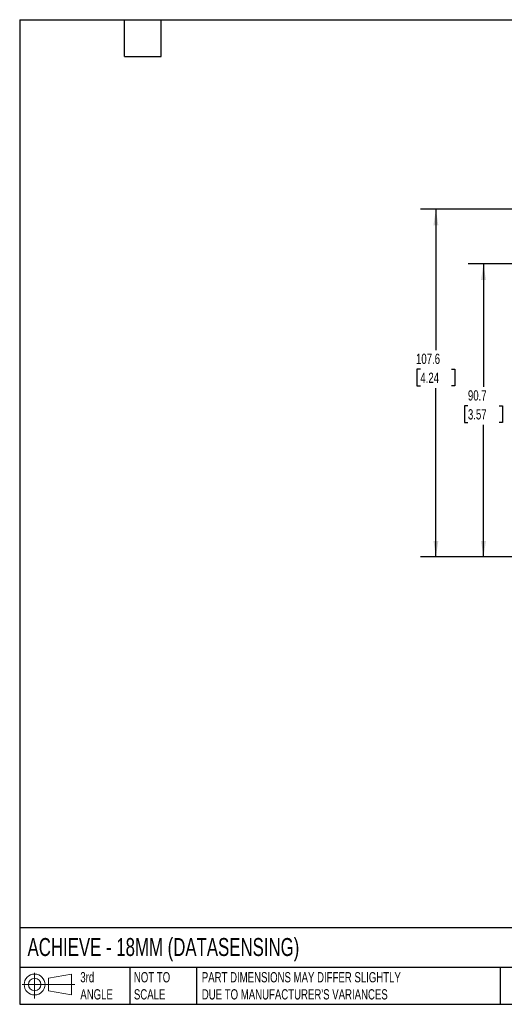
# Model space of a CAD drawing. Header units: millimetres. Extents: x 10 to 410, y 10 to 314.
# Tile 1 of 4: x 10 to 159, y 10 to 314. Entities that reach past the tile are written whole.
import ezdxf

# ---------------------------------------------------------------- set-up
doc = ezdxf.new("R2010")
doc.units = ezdxf.units.MM
doc.header["$LTSCALE"] = 1.5
doc.layers.add('DIMENSIONS', color=140, linetype='Continuous', lineweight=25)
doc.layers.add('TEXT', color=140, linetype='Continuous', lineweight=25)
doc.styles.add('SLDTEXTSTYLE0', font='TXT', dxfattribs={"width": 0.7})
doc.dimstyles.new('SLDDIMSTYLE1', dxfattribs={"dimtxt": 3.237012, "dimasz": 4.953, "dimexe": 0, "dimexo": 0.0625, "dimgap": 0.809253, "dimtad": 0, "dimtih": 1, "dimtoh": 1, "dimdec": 1, "dimrnd": 1e-09, "dimzin": 12, "dimdsep": 46, "dimtxsty": 'SLDTEXTSTYLE0', "dimsah": 1, "dimcen": 0.09, "dimadec": 0, "dimazin": 3, "dimtfac": 1, "dimtdec": 1, "dimtofl": 0, "dimtmove": 0, "dimatfit": 3, "dimfxl": 0, "dimfrac": 2, "dimtolj": 1, "dimtzin": 12, "dimarcsym": 0})

# ---------------------------------------------------------------- blocks, each defined once
blk = doc.blocks.new('Block11')
at = {"color": 7, "linetype": 'Continuous', "lineweight": 18}
for p, q in [((3.88, 7.97), (3.88, 0)), ((8.22, 6.25), (15.26, 7.55)), ((8.22, 2.39), (8.22, 6.25)), ((15.26, 7.55), (15.26, 1.1)), ((0, 4.32), (16.31, 4.32)), ((8.22, 2.39), (15.26, 1.1))]:
    blk.add_line(p, q, dxfattribs=at)
for radius in [3.23, 1.93]:
    blk.add_circle((3.88, 4.32), radius, dxfattribs=at)
blk = doc.blocks.new('Block12')
at = {"color": 7, "linetype": 'Continuous'}
blk.add_blockref('Block11', (0, 0), dxfattribs=at)
blk = doc.blocks.new('_D_3')
at = {"layer": 'DIMENSIONS'}
for p, q in [((198.69, 238.73), (148.27, 238.73)), ((153.03, 238.73), (153.03, 200.66)), ((148.22, 194.79), (147.13, 194.79)), ((147.13, 194.79), (147.13, 189.65)), ((157.84, 194.79), (158.93, 194.79)), ((158.93, 194.79), (158.93, 189.65)), ((147.13, 189.65), (148.22, 189.65)), ((158.93, 189.65), (157.84, 189.65)), ((153.03, 148.03), (153.03, 188.92)), ((201.74, 148.03), (148.27, 148.03))]:
    blk.add_line(p, q, dxfattribs=at)
for points in [[(153.03, 238.73), (152.27, 233.77), (153.79, 233.77)], [(153.03, 148.03), (153.79, 152.98), (152.27, 152.98)]]:
    blk.add_solid(points, dxfattribs=at)
at = {"layer": 'DIMENSIONS', "char_height": 3.175, "attachment_point": 1, "style": 'SLDTEXTSTYLE0'}
for s, insert in [('90.7', (148.22, 199.61)), ('3.57', (148.22, 193.74))]:
    blk.add_mtext(s, dxfattribs=dict(at, insert=insert))
blk = doc.blocks.new('_D_6')
at = {"layer": 'DIMENSIONS'}
for p, q in [((199.86, 255.63), (133.55, 255.63)), ((138.31, 255.63), (138.31, 211.99)), ((133.5, 206.12), (132.41, 206.12)), ((132.41, 206.12), (132.41, 200.97)), ((143.12, 206.12), (144.21, 206.12)), ((144.21, 206.12), (144.21, 200.97)), ((132.41, 200.97), (133.5, 200.97)), ((138.31, 148.03), (138.31, 200.25)), ((144.21, 200.97), (143.12, 200.97)), ((201.74, 148.03), (133.55, 148.03))]:
    blk.add_line(p, q, dxfattribs=at)
for points in [[(138.31, 255.63), (137.55, 250.67), (139.07, 250.67)], [(138.31, 148.03), (139.07, 152.98), (137.55, 152.98)]]:
    blk.add_solid(points, dxfattribs=at)
at = {"layer": 'DIMENSIONS', "char_height": 3.175, "attachment_point": 1, "style": 'SLDTEXTSTYLE0'}
for s, insert in [('107.6', (132.15, 210.93)), ('4.24', (133.5, 205.07))]:
    blk.add_mtext(s, dxfattribs=dict(at, insert=insert))

msp = doc.modelspace()

# ---------------------------------------------------------------- linework, layer by layer
at = {"layer": 'TEXT'}
for p, q in [((9.52, 314.32), (409.57, 314.32)), ((9.52, 314.32), (9.52, 9.52)), ((41.91, 302.89), (41.91, 314.32)), ((53.34, 302.89), (53.34, 314.32)), ((41.91, 302.89), (53.34, 302.89)), ((409.57, 33.19), (9.52, 33.19)), ((409.57, 20.95), (9.52, 20.95)), ((43.57, 20.95), (43.57, 9.52)), ((64.26, 20.95), (64.26, 9.52)), ((158.23, 20.95), (158.23, 9.52)), ((9.52, 9.52), (409.57, 9.52))]:
    msp.add_line(p, q, dxfattribs=at)

# ---------------------------------------------------------------- block references
msp.add_blockref('Block12', (10.26, 11.33), dxfattribs=at)

# ---------------------------------------------------------------- texts
at = {"layer": 'TEXT', "attachment_point": 1, "style": 'SLDTEXTSTYLE0'}
for s, insert, char_height in [('ACHIEVE - 18MM (DATASENSING)', (11.95, 30.04), 5.5562), ('3rd^JANGLE', (28.28, 19.49), 3.175), ('NOT TO^JSCALE', (44.86, 19.49), 3.175), ("PART DIMENSIONS MAY DIFFER SLIGHTLY ^JDUE TO MANUFACTURER'S VARIANCES", (65.87, 19.49), 3.175)]:
    msp.add_mtext(s, dxfattribs=dict(at, insert=insert, char_height=char_height))

# ---------------------------------------------------------------- dimensions: what is measured, and where the dimension line sits
at = {"layer": 'DIMENSIONS'}
for base, p2, picture, middle in [((138.31, 255.63), (201.77, 255.63), '_D_6', (138.31, 206.12)), ((153.03, 238.73), (200.59, 238.73), '_D_3', (153.03, 194.79))]:
    dim = msp.add_linear_dim(base=base, p1=(203.64, 148.03), p2=p2, angle=90, dimstyle='SLDDIMSTYLE1', dxfattribs=at)
    dim.commit()
    dim.dimension.update_dxf_attribs({"geometry": picture, "text_midpoint": middle, "dimtype": 160})

doc.saveas('drawing.dxf')
